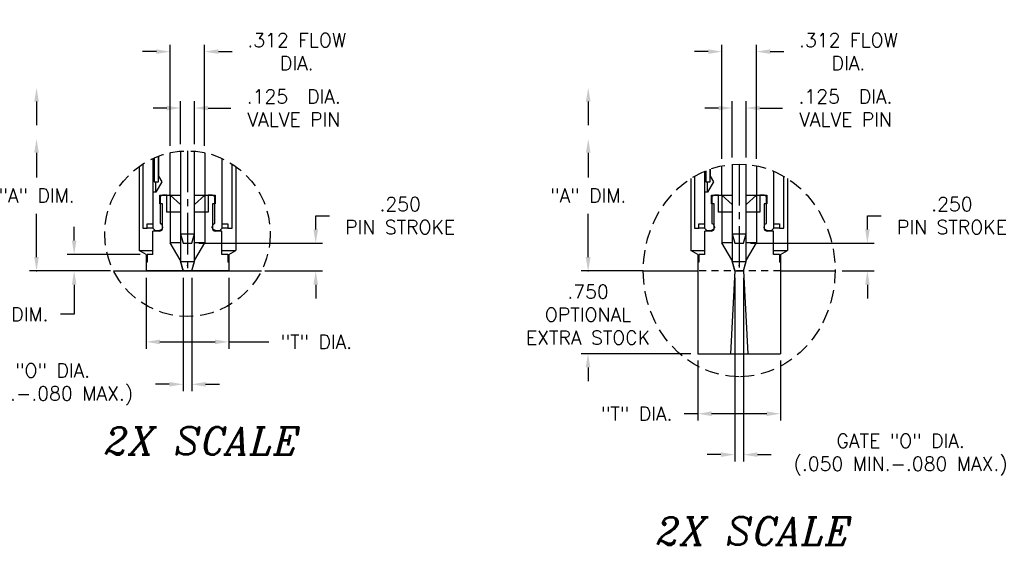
# Model space of a CAD drawing. Extents: x -79 to 56, y -28 to 58.
# Tile 2 of 23: x -65 to -47, y -18 to -9. Entities that reach past the tile are written whole.
import ezdxf
from ezdxf.enums import TextEntityAlignment as Align

# ---------------------------------------------------------------- set-up
doc = ezdxf.new("R2010")
doc.units = 0
doc.header["$MEASUREMENT"] = 0
for name, pattern in [('CENTER2', [1.125, 0.75, -0.125, 0.125, -0.125]), ('HIDDEN', [0.375, 0.25, -0.125]), ('HIDDEN2', [0.1875, 0.125, -0.0625])]:
    doc.linetypes.add(name, pattern=pattern)
doc.layers.get('DEFPOINTS').update_dxf_attribs({"linetype": 'CONTINUOUS'})
for name, color, linetype in [('DIM_HIDDEN', 4, 'HIDDEN'), ('DIMENSIONS', 4, 'CONTINUOUS'), ('DSCV_BORE_CENTER', 22, 'CENTER2'), ('DSCV_BORE_LIGHT', 134, 'CONTINUOUS'), ('MBH_HEATER', 1, 'CONTINUOUS'), ('SCV_200_FBT_SHAPE', 3, 'CONTINUOUS'), ('SCV_200_NBL_SHAPE', 3, 'CONTINUOUS'), ('SCV_200_VP_SOLID', 1, 'CONTINUOUS')]:
    doc.layers.add(name, color=color, linetype=linetype)
doc.layers.add('Visible (ANSI)', color=7, linetype='CONTINUOUS', lineweight=50)
doc.styles.add('ITALIC', font='italic.shx')
doc.styles.add('ROMANS', font='romans.shx')
doc.dimstyles.new('CATALOG_2XSCALE', dxfattribs={"dimscale": 2, "dimtxt": 0.125, "dimasz": 0.125, "dimexe": 0.0625, "dimexo": 0.0625, "dimgap": 0.09, "dimtad": 0, "dimtih": 1, "dimtoh": 1, "dimdec": 3, "dimlfac": 0.5, "dimzin": 4, "dimdsep": 46, "dimtxsty": 'ROMANS', "dimcen": 0, "dimclrd": 256, "dimclre": 256, "dimclrt": 256, "dimadec": 0, "dimazin": 0, "dimtfac": 0.7, "dimtdec": 3, "dimtofl": 0, "dimtmove": 0, "dimatfit": 3, "dimfxl": 1, "dimtolj": 1, "dimtzin": 4, "dimlwd": -1, "dimlwe": -1, "dimarcsym": 0})

# ---------------------------------------------------------------- blocks, each defined once
blk = doc.blocks.new('*D106')
at = {"layer": 'DEFPOINTS', "color": 0}
for p in [(-62.518, -12.8), (-63.842, -13.099), (-63.127, -13.099)]:
    blk.add_point(p, dxfattribs=at)
at = {"layer": 'DIMENSIONS'}
for p, q in [((-63.842, -12.55), (-63.842, -12.3)), ((-62.643, -12.8), (-63.967, -12.8)), ((-63.252, -13.099), (-63.967, -13.099)), ((-63.842, -13.349), (-63.842, -13.885)), ((-63.842, -13.885), (-64.092, -13.885))]:
    blk.add_line(p, q, dxfattribs=at)
for points in [[(-63.883, -12.55), (-63.8, -12.55), (-63.842, -12.8)], [(-63.883, -13.349), (-63.8, -13.349), (-63.842, -13.099)]]:
    blk.add_solid(points, dxfattribs=at)
at = {"layer": 'DIMENSIONS', "insert": (-64.992, -13.885), "char_height": 0.25, "attachment_point": 5, "style": 'ROMANS'}
blk.add_mtext('\\A1;"L" DIM.', dxfattribs=at)
blk = doc.blocks.new('*D107')
at = {"layer": 'DEFPOINTS', "color": 0}
for p in [(-62.537, -13.099), (-61.038, -13.099), (-62.537, -14.385)]:
    blk.add_point(p, dxfattribs=at)
at = {"layer": 'DIMENSIONS'}
for p, q in [((-62.537, -13.224), (-62.537, -14.51)), ((-61.038, -13.224), (-61.038, -14.51)), ((-62.287, -14.385), (-61.288, -14.385)), ((-61.038, -14.385), (-60.31, -14.385))]:
    blk.add_line(p, q, dxfattribs=at)
for points in [[(-62.287, -14.343), (-62.287, -14.427), (-62.537, -14.385)], [(-61.288, -14.343), (-61.288, -14.427), (-61.038, -14.385)]]:
    blk.add_solid(points, dxfattribs=at)
at = {"layer": 'DIMENSIONS', "insert": (-59.451, -14.385), "char_height": 0.25, "attachment_point": 5, "style": 'ROMANS'}
blk.add_mtext('\\A1;"T" DIA.', dxfattribs=at)
blk = doc.blocks.new('*D108')
at = {"layer": 'DEFPOINTS', "color": 0}
for p in [(-54.527, -13.099), (-53.526, -13.099), (-52.537, -14.599)]:
    blk.add_point(p, dxfattribs=at)
at = {"layer": 'DIMENSIONS'}
for p, q in [((-54.527, -12.849), (-54.527, -12.599)), ((-53.651, -13.099), (-54.652, -13.099)), ((-52.662, -14.599), (-54.652, -14.599)), ((-54.527, -14.849), (-54.527, -15.099))]:
    blk.add_line(p, q, dxfattribs=at)
for points in [[(-54.569, -12.849), (-54.486, -12.849), (-54.527, -13.099)], [(-54.569, -14.849), (-54.486, -14.849), (-54.527, -14.599)]]:
    blk.add_solid(points, dxfattribs=at)
at = {"layer": 'DIMENSIONS', "insert": (-54.527, -13.892), "char_height": 0.25, "attachment_point": 5, "style": 'ROMANS'}
blk.add_mtext('\\A1;.750 \\POPTIONAL\\PEXTRA STOCK', dxfattribs=at)
blk = doc.blocks.new('*D109')
at = {"layer": 'DEFPOINTS', "color": 0}
for p in [(-61.663, -10.149), (-61.912, -10.93), (-61.663, -10.93)]:
    blk.add_point(p, dxfattribs=at)
at = {"layer": 'DIMENSIONS'}
for p, q in [((-62.162, -10.149), (-62.412, -10.149)), ((-61.912, -10.805), (-61.912, -10.024)), ((-61.663, -10.805), (-61.663, -10.024)), ((-61.413, -10.149), (-60.999, -10.149))]:
    blk.add_line(p, q, dxfattribs=at)
for points in [[(-62.162, -10.108), (-62.162, -10.191), (-61.912, -10.149)], [(-61.413, -10.108), (-61.413, -10.191), (-61.663, -10.149)]]:
    blk.add_solid(points, dxfattribs=at)
at = {"layer": 'DIMENSIONS', "insert": (-59.861, -10.149), "char_height": 0.25, "attachment_point": 5, "style": 'ROMANS'}
blk.add_mtext('\\A1;.125  DIA.\\PVALVE PIN', dxfattribs=at)
blk = doc.blocks.new('*D110')
at = {"layer": 'DEFPOINTS', "color": 0}
for p in [(-61.868, -13.099), (-61.708, -13.099), (-61.708, -15.154)]:
    blk.add_point(p, dxfattribs=at)
at = {"layer": 'DIMENSIONS'}
for p, q in [((-61.868, -13.224), (-61.868, -15.279)), ((-61.708, -13.224), (-61.708, -15.279)), ((-62.118, -15.154), (-62.368, -15.154)), ((-61.458, -15.154), (-61.208, -15.154))]:
    blk.add_line(p, q, dxfattribs=at)
for points in [[(-62.118, -15.112), (-62.118, -15.195), (-61.868, -15.154)], [(-61.458, -15.112), (-61.458, -15.195), (-61.708, -15.154)]]:
    blk.add_solid(points, dxfattribs=at)
at = {"layer": 'DIMENSIONS', "insert": (-64.714, -15.154), "char_height": 0.25, "attachment_point": 5, "style": 'ROMANS'}
blk.add_mtext('\\A1;GATE "O" DIA.\\P(.050 MIN.-.080 MAX.)', dxfattribs=at)
blk = doc.blocks.new('*D113')
at = {"layer": 'DEFPOINTS', "color": 0}
for p in [(-61.476, -9.127), (-62.1, -10.957), (-61.476, -10.957)]:
    blk.add_point(p, dxfattribs=at)
at = {"layer": 'DIMENSIONS'}
for p, q in [((-62.1, -10.832), (-62.1, -9.002)), ((-61.476, -10.832), (-61.476, -9.002)), ((-62.35, -9.127), (-62.6, -9.127)), ((-61.226, -9.127), (-60.976, -9.127))]:
    blk.add_line(p, q, dxfattribs=at)
for points in [[(-62.35, -9.085), (-62.35, -9.168), (-62.1, -9.127)], [(-61.226, -9.085), (-61.226, -9.168), (-61.476, -9.127)]]:
    blk.add_solid(points, dxfattribs=at)
at = {"layer": 'DIMENSIONS', "insert": (-59.807, -9.127), "char_height": 0.25, "attachment_point": 5, "style": 'ROMANS'}
blk.add_mtext('\\A1;.312 FLOW\\PDIA.', dxfattribs=at)
blk = doc.blocks.new('*D161')
at = {"layer": 'DEFPOINTS', "color": 0}
for p in [(-61.708, -12.599), (-59.463, -12.599), (-60.509, -13.099)]:
    blk.add_point(p, dxfattribs=at)
at = {"layer": 'DIMENSIONS'}
for p, q in [((-59.463, -12.349), (-59.463, -12.099)), ((-59.463, -12.099), (-59.213, -12.099)), ((-61.583, -12.599), (-59.338, -12.599)), ((-60.384, -13.099), (-59.338, -13.099)), ((-59.463, -13.349), (-59.463, -13.599))]:
    blk.add_line(p, q, dxfattribs=at)
for points in [[(-59.504, -12.349), (-59.421, -12.349), (-59.463, -12.599)], [(-59.504, -13.349), (-59.421, -13.349), (-59.463, -13.099)]]:
    blk.add_solid(points, dxfattribs=at)
at = {"layer": 'DIMENSIONS', "insert": (-57.932, -12.099), "char_height": 0.25, "attachment_point": 5, "style": 'ROMANS'}
blk.add_mtext('\\A1;.250 \\PPIN STROKE', dxfattribs=at)
blk = doc.blocks.new('*D162')
at = {"layer": 'DEFPOINTS', "color": 0}
for p in [(-52.537, -14.599), (-51.038, -14.599), (-52.537, -15.687)]:
    blk.add_point(p, dxfattribs=at)
at = {"layer": 'DIMENSIONS'}
for p, q in [((-52.537, -14.724), (-52.537, -15.812)), ((-51.038, -14.724), (-51.038, -15.812)), ((-52.537, -15.687), (-52.787, -15.687)), ((-51.288, -15.687), (-52.287, -15.687))]:
    blk.add_line(p, q, dxfattribs=at)
for points in [[(-52.287, -15.645), (-52.287, -15.729), (-52.537, -15.687)], [(-51.288, -15.645), (-51.288, -15.729), (-51.038, -15.687)]]:
    blk.add_solid(points, dxfattribs=at)
at = {"layer": 'DIMENSIONS', "insert": (-53.645, -15.687), "char_height": 0.25, "attachment_point": 5, "style": 'ROMANS'}
blk.add_mtext('\\A1;"T" DIA.', dxfattribs=at)
blk = doc.blocks.new('*D163')
at = {"layer": 'DEFPOINTS', "color": 0}
for p in [(-51.663, -10.149), (-51.912, -11.168), (-51.663, -11.168)]:
    blk.add_point(p, dxfattribs=at)
at = {"layer": 'DIMENSIONS'}
for p, q in [((-52.162, -10.149), (-52.412, -10.149)), ((-51.912, -11.043), (-51.912, -10.024)), ((-51.663, -11.043), (-51.663, -10.024)), ((-51.413, -10.149), (-50.999, -10.149))]:
    blk.add_line(p, q, dxfattribs=at)
for points in [[(-52.162, -10.108), (-52.162, -10.191), (-51.912, -10.149)], [(-51.413, -10.108), (-51.413, -10.191), (-51.663, -10.149)]]:
    blk.add_solid(points, dxfattribs=at)
at = {"layer": 'DIMENSIONS', "insert": (-49.86, -10.149), "char_height": 0.25, "attachment_point": 5, "style": 'ROMANS'}
blk.add_mtext('\\A1;.125  DIA.\\PVALVE PIN', dxfattribs=at)
blk = doc.blocks.new('*D164')
at = {"layer": 'DEFPOINTS', "color": 0}
for p in [(-51.867, -13.099), (-51.707, -13.099), (-51.707, -16.428)]:
    blk.add_point(p, dxfattribs=at)
at = {"layer": 'DIMENSIONS'}
for p, q in [((-51.867, -13.224), (-51.867, -16.553)), ((-51.707, -13.224), (-51.707, -16.553)), ((-52.117, -16.428), (-52.367, -16.428)), ((-51.457, -16.428), (-51.207, -16.428))]:
    blk.add_line(p, q, dxfattribs=at)
for points in [[(-52.117, -16.387), (-52.117, -16.47), (-51.867, -16.428)], [(-51.457, -16.387), (-51.457, -16.47), (-51.707, -16.428)]]:
    blk.add_solid(points, dxfattribs=at)
at = {"layer": 'DIMENSIONS', "insert": (-48.861, -16.428), "char_height": 0.25, "attachment_point": 5, "style": 'ROMANS'}
blk.add_mtext('\\A1;GATE "O" DIA.\\P(.050 MIN.-.080 MAX.)', dxfattribs=at)
blk = doc.blocks.new('*D165')
at = {"layer": 'DEFPOINTS', "color": 0}
for p in [(-51.475, -9.127), (-52.099, -11.194), (-51.475, -11.194)]:
    blk.add_point(p, dxfattribs=at)
at = {"layer": 'DIMENSIONS'}
for p, q in [((-52.099, -11.069), (-52.099, -9.002)), ((-51.475, -11.069), (-51.475, -9.002)), ((-52.349, -9.127), (-52.599, -9.127)), ((-51.225, -9.127), (-50.975, -9.127))]:
    blk.add_line(p, q, dxfattribs=at)
for points in [[(-52.349, -9.085), (-52.349, -9.168), (-52.099, -9.127)], [(-51.225, -9.085), (-51.225, -9.168), (-51.475, -9.127)]]:
    blk.add_solid(points, dxfattribs=at)
at = {"layer": 'DIMENSIONS', "insert": (-49.807, -9.127), "char_height": 0.25, "attachment_point": 5, "style": 'ROMANS'}
blk.add_mtext('\\A1;.312 FLOW\\PDIA.', dxfattribs=at)
blk = doc.blocks.new('*D166')
at = {"layer": 'DEFPOINTS', "color": 0}
for p in [(-51.707, -12.599), (-49.463, -12.599), (-50.048, -13.099)]:
    blk.add_point(p, dxfattribs=at)
at = {"layer": 'DIMENSIONS'}
for p, q in [((-49.463, -12.349), (-49.463, -12.099)), ((-49.463, -12.099), (-49.213, -12.099)), ((-51.582, -12.599), (-49.338, -12.599)), ((-49.923, -13.099), (-49.338, -13.099)), ((-49.463, -13.349), (-49.463, -13.599))]:
    blk.add_line(p, q, dxfattribs=at)
for points in [[(-49.504, -12.349), (-49.421, -12.349), (-49.463, -12.599)], [(-49.504, -13.349), (-49.421, -13.349), (-49.463, -13.099)]]:
    blk.add_solid(points, dxfattribs=at)
at = {"layer": 'DIMENSIONS', "insert": (-47.931, -12.099), "char_height": 0.25, "attachment_point": 5, "style": 'ROMANS'}
blk.add_mtext('\\A1;.250 \\PPIN STROKE', dxfattribs=at)

msp = doc.modelspace()

# ---------------------------------------------------------------- linework, layer by layer
at = {"layer": 'DIM_HIDDEN'}
msp.add_circle((-61.7875, -12.4247), 1.5, dxfattribs=at)
msp.add_ellipse((-51.7873, -13.0901), major_axis=(0, -1.9271), ratio=0.9024068, dxfattribs=at)
at = {"layer": 'DIMENSIONS'}
for p, q in [((-64.5237, -10.0313), (-64.5237, -10.4573)), ((-54.5234, -10.0313), (-54.5234, -10.4573)), ((-64.5237, -10.9573), (-64.5237, -11.4055)), ((-54.5234, -10.9573), (-54.5234, -11.4055)), ((-64.5237, -12.8492), (-64.5237, -12.0631)), ((-54.5234, -12.8492), (-54.5234, -12.0631)), ((-63.1858, -13.0992), (-64.6487, -13.0992)), ((-53.5263, -13.0992), (-54.6484, -13.0992))]:
    msp.add_line(p, q, dxfattribs=at)
for p in [(-64.5237, -13.0992), (-54.5234, -13.0992)]:
    msp.add_point(p, dxfattribs=at)
for points in [[(-64.5653, -10.0313), (-64.482, -10.0313), (-64.5237, -9.7813)], [(-54.5651, -10.0313), (-54.4817, -10.0313), (-54.5234, -9.7813)], [(-64.5653, -10.9573), (-64.482, -10.9573), (-64.5237, -10.7073)], [(-54.5651, -10.9573), (-54.4817, -10.9573), (-54.5234, -10.7073)], [(-64.5653, -12.8492), (-64.482, -12.8492), (-64.5237, -13.0992)], [(-54.5651, -12.8492), (-54.4817, -12.8492), (-54.5234, -13.0992)]]:
    msp.add_solid(points, dxfattribs=at)
at = {"layer": 'DSCV_BORE_CENTER'}
for p, q in [((-61.7875, -10.9247), (-61.7875, -13.0992)), ((-51.7873, -11.163), (-51.7873, -13.0992))]:
    msp.add_line(p, q, dxfattribs=at)
at = {"layer": 'DSCV_BORE_LIGHT'}
for p, q in [((-62.6625, -11.2063), (-62.6625, -12.7273)), ((-60.9125, -11.2063), (-60.9125, -12.7273)), ((-52.6623, -11.4247), (-52.6623, -12.7273)), ((-50.9123, -11.4247), (-50.9123, -12.7273)), ((-62.6625, -12.7273), (-62.4125, -12.7273)), ((-62.538, -12.7992), (-62.6625, -12.7273)), ((-62.538, -12.7992), (-62.538, -13.0992)), ((-61.1625, -12.7273), (-60.9125, -12.7273)), ((-61.037, -12.7992), (-60.9125, -12.7273)), ((-61.037, -12.7992), (-61.037, -13.0992)), ((-52.6623, -12.7273), (-52.4123, -12.7273)), ((-52.5378, -12.7992), (-52.6623, -12.7273)), ((-52.5378, -12.7992), (-52.5378, -13.0992)), ((-51.1623, -12.7273), (-50.9123, -12.7273)), ((-51.0368, -12.7992), (-50.9123, -12.7273)), ((-51.0368, -12.7992), (-51.0368, -13.0992)), ((-63.1273, -13.0992), (-60.4478, -13.0992)), ((-53.5263, -13.0992), (-52.5368, -13.0992)), ((-51.0378, -13.0992), (-50.0483, -13.0992))]:
    msp.add_line(p, q, dxfattribs=at)
at = {"layer": 'MBH_HEATER'}
for p, q in [((-62.3935, -11.0525), (-62.3935, -11.4862)), ((-62.3135, -11.4862), (-62.3135, -11.0199)), ((-62.5995, -11.1635), (-62.5995, -12.3262)), ((-60.9755, -12.3262), (-60.9755, -11.1635)), ((-52.5993, -11.386), (-52.5993, -12.3262)), ((-52.3933, -11.2838), (-52.3933, -11.4862)), ((-52.3133, -11.4862), (-52.3133, -11.2533)), ((-50.9753, -12.3262), (-50.9753, -11.386)), ((-62.3935, -11.4862), (-62.3135, -11.4862)), ((-52.3933, -11.4862), (-52.3133, -11.4862)), ((-62.5175, -12.3262), (-62.5175, -12.2482)), ((-62.5175, -12.2482), (-62.4135, -12.2482)), ((-61.1615, -12.2482), (-61.0575, -12.2482)), ((-61.0575, -12.2482), (-61.0575, -12.3262)), ((-52.5173, -12.3262), (-52.5173, -12.2482)), ((-52.5173, -12.2482), (-52.4133, -12.2482)), ((-51.1613, -12.2482), (-51.0573, -12.2482)), ((-51.0573, -12.2482), (-51.0573, -12.3262)), ((-62.5995, -12.3262), (-62.5175, -12.3262)), ((-62.4135, -12.3262), (-62.5175, -12.3262)), ((-61.0575, -12.3262), (-61.1615, -12.3262)), ((-61.0575, -12.3262), (-60.9755, -12.3262)), ((-52.5993, -12.3262), (-52.5173, -12.3262)), ((-52.4133, -12.3262), (-52.5173, -12.3262)), ((-51.0573, -12.3262), (-51.1613, -12.3262)), ((-51.0573, -12.3262), (-50.9753, -12.3262))]:
    msp.add_line(p, q, dxfattribs=at)
at = {"layer": 'SCV_200_FBT_SHAPE'}
for p, q in [((-62.2875, -11.8842), (-62.2875, -11.7242)), ((-62.2875, -11.7242), (-61.9121, -11.7242)), ((-62.2375, -11.7242), (-62.2855, -11.7519)), ((-62.2855, -11.7519), (-62.2855, -12.2378)), ((-62.1625, -11.7242), (-62.2375, -11.7242)), ((-62.1625, -12.0362), (-62.1625, -11.7242)), ((-62.0995, -11.7242), (-62.0995, -12.0362)), ((-62.0995, -11.7242), (-61.9121, -11.8976)), ((-61.6629, -11.7242), (-61.2875, -11.7242)), ((-61.4755, -11.7242), (-61.6629, -11.8976)), ((-61.4755, -11.7242), (-61.4755, -12.0362)), ((-61.3375, -11.7242), (-61.4125, -11.7242)), ((-61.4125, -11.7242), (-61.4125, -12.0362)), ((-61.2895, -11.7519), (-61.3375, -11.7242)), ((-61.2895, -12.2378), (-61.2895, -11.7519)), ((-61.2875, -11.7242), (-61.2875, -11.8842)), ((-52.2873, -11.8842), (-52.2873, -11.7242)), ((-52.2873, -11.7242), (-51.9119, -11.7242)), ((-52.2373, -11.7242), (-52.2853, -11.7519)), ((-52.2853, -11.7519), (-52.2853, -12.2378)), ((-52.1623, -11.7242), (-52.2373, -11.7242)), ((-52.1623, -12.0362), (-52.1623, -11.7242)), ((-52.0993, -11.7242), (-52.0993, -12.0362)), ((-52.0993, -11.7242), (-51.9119, -11.8976)), ((-51.6627, -11.7242), (-51.2873, -11.7242)), ((-51.4753, -11.7242), (-51.6627, -11.8976)), ((-51.4753, -11.7242), (-51.4753, -12.0362)), ((-51.3373, -11.7242), (-51.4123, -11.7242)), ((-51.4123, -11.7242), (-51.4123, -12.0362)), ((-51.2893, -11.7519), (-51.3373, -11.7242)), ((-51.2893, -12.2378), (-51.2893, -11.7519)), ((-51.2873, -11.7242), (-51.2873, -11.8842)), ((-62.2425, -11.8842), (-62.2875, -11.8842)), ((-62.2425, -12.3373), (-62.2425, -11.8842)), ((-61.2875, -11.8842), (-61.3325, -11.8842)), ((-61.3325, -11.8842), (-61.3325, -12.3373)), ((-52.2423, -11.8842), (-52.2873, -11.8842)), ((-52.2423, -12.3373), (-52.2423, -11.8842)), ((-51.2873, -11.8842), (-51.3323, -11.8842)), ((-51.3323, -11.8842), (-51.3323, -12.3373)), ((-61.9121, -12.0362), (-62.1625, -12.0362)), ((-62.0995, -12.0362), (-62.0995, -12.5915)), ((-61.4125, -12.0362), (-61.6629, -12.0362)), ((-61.4755, -12.0362), (-61.4755, -12.5915)), ((-51.9119, -12.0362), (-52.1623, -12.0362)), ((-52.0993, -12.0362), (-52.0993, -12.5915)), ((-51.4123, -12.0362), (-51.6627, -12.0362)), ((-51.4753, -12.0362), (-51.4753, -12.5915)), ((-62.2855, -12.2378), (-62.2675, -12.2482)), ((-62.2375, -12.3002), (-62.2375, -12.3202)), ((-61.3375, -12.3202), (-61.3375, -12.3002)), ((-61.3075, -12.2482), (-61.2895, -12.2378)), ((-52.2853, -12.2378), (-52.2673, -12.2482)), ((-52.2373, -12.3002), (-52.2373, -12.3202)), ((-51.3373, -12.3202), (-51.3373, -12.3002)), ((-51.3073, -12.2482), (-51.2893, -12.2378)), ((-62.2975, -12.3802), (-62.4125, -12.3802)), ((-62.4125, -12.8002), (-62.4125, -12.3802)), ((-62.3735, -12.3662), (-62.2925, -12.3662)), ((-62.2925, -12.3662), (-62.2425, -12.3373)), ((-62.259, -12.3662), (-62.2925, -12.3662)), ((-62.2425, -12.3373), (-62.24, -12.3373)), ((-61.1625, -12.3802), (-61.2775, -12.3802)), ((-61.1625, -12.8002), (-61.1625, -12.3802)), ((-52.2973, -12.3802), (-52.4123, -12.3802)), ((-52.4123, -12.8002), (-52.4123, -12.3802)), ((-52.3733, -12.3662), (-52.2923, -12.3662)), ((-52.2923, -12.3662), (-52.2423, -12.3373)), ((-52.2587, -12.3662), (-52.2923, -12.3662)), ((-52.2423, -12.3373), (-52.2398, -12.3373)), ((-51.1623, -12.3802), (-51.2773, -12.3802)), ((-51.1623, -12.8002), (-51.1623, -12.3802)), ((-61.9121, -12.5915), (-62.0995, -12.5915)), ((-61.9219, -12.8992), (-62.0995, -12.5915)), ((-61.4755, -12.5915), (-61.6629, -12.5915)), ((-61.6532, -12.8992), (-61.4755, -12.5915)), ((-51.9119, -12.5915), (-52.0993, -12.5915)), ((-51.9216, -12.8992), (-52.0993, -12.5915)), ((-51.4753, -12.5915), (-51.6627, -12.5915)), ((-51.6529, -12.8992), (-51.4753, -12.5915)), ((-62.5175, -12.8002), (-62.5175, -12.9392)), ((-62.4125, -12.8002), (-62.5175, -12.8002)), ((-61.0575, -12.8002), (-61.1625, -12.8002)), ((-61.0575, -12.8002), (-61.0575, -12.9392)), ((-52.5173, -12.8002), (-52.5173, -12.9392)), ((-52.4123, -12.8002), (-52.5173, -12.8002)), ((-51.0573, -12.8002), (-51.1623, -12.8002)), ((-51.0573, -12.8002), (-51.0573, -12.9392)), ((-62.537, -12.9392), (-62.537, -13.0992)), ((-62.5175, -12.9392), (-62.537, -12.9392)), ((-61.9121, -12.8992), (-61.9219, -12.8992)), ((-61.8683, -13.0992), (-61.9219, -12.8992)), ((-61.7068, -13.0992), (-61.6532, -12.8992)), ((-61.6532, -12.8992), (-61.6629, -12.8992)), ((-61.038, -12.9392), (-61.0575, -12.9392)), ((-61.038, -12.9392), (-61.038, -13.0992)), ((-52.5368, -12.9392), (-52.5368, -14.5992)), ((-52.5173, -12.9392), (-52.5368, -12.9392)), ((-51.9119, -12.8992), (-51.9216, -12.8992)), ((-51.868, -13.0992), (-51.9216, -12.8992)), ((-51.7065, -13.0992), (-51.6529, -12.8992)), ((-51.6529, -12.8992), (-51.6627, -12.8992)), ((-51.0378, -12.9392), (-51.0573, -12.9392)), ((-51.0378, -12.9392), (-51.0378, -14.5992)), ((-61.038, -13.0992), (-62.537, -13.0992)), ((-61.8675, -13.0992), (-61.7075, -13.0992)), ((-51.868, -13.0992), (-51.9466, -14.5992)), ((-51.8673, -13.0992), (-51.7073, -13.0992)), ((-51.7065, -13.0992), (-51.6279, -14.5992)), ((-52.5368, -14.5992), (-51.0378, -14.5992))]:
    msp.add_line(p, q, dxfattribs=at)
at = {"layer": 'SCV_200_FBT_SHAPE', "linetype": 'HIDDEN2'}
msp.add_line((-51.0378, -13.0992), (-52.5368, -13.0992), dxfattribs=at)
at = {"layer": 'SCV_200_FBT_SHAPE'}
for centre in [(-61.7875, -13.0992), (-51.7873, -13.0992)]:
    msp.add_circle(centre, 0.0004, dxfattribs=at)
for centre, start, end in [((-62.2975, -12.3002), 0, 60), ((-61.2775, -12.3002), 120, 180), ((-52.2973, -12.3002), 0, 60), ((-51.2773, -12.3002), 120, 180), ((-62.2975, -12.3202), 270, 0), ((-61.2775, -12.3202), 180, 270), ((-52.2973, -12.3202), 270, 0), ((-51.2773, -12.3202), 180, 270)]:
    msp.add_arc(centre, 0.06, start, end, dxfattribs=at)
at = {"layer": 'SCV_200_NBL_SHAPE'}
for p, q in [((-62.4135, -11.0615), (-62.4135, -12.3262)), ((-62.3135, -11.0199), (-62.3135, -11.3824)), ((-62.0995, -11.7242), (-62.0995, -10.9575)), ((-61.4755, -10.9575), (-61.4755, -11.7242)), ((-61.1615, -12.3262), (-61.1615, -11.0615)), ((-52.0993, -11.7242), (-52.0993, -11.1943)), ((-51.4753, -11.1943), (-51.4753, -11.7242)), ((-62.3135, -11.3824), (-62.2512, -11.4862)), ((-52.4133, -11.2922), (-52.4133, -12.3262)), ((-52.3133, -11.2533), (-52.3133, -11.3824)), ((-52.3133, -11.3824), (-52.2509, -11.4862)), ((-51.1613, -12.3262), (-51.1613, -11.2922)), ((-62.2512, -11.4862), (-62.3635, -11.6732)), ((-62.3635, -11.6732), (-62.3635, -11.4862)), ((-52.2509, -11.4862), (-52.3633, -11.6732)), ((-52.3633, -11.6732), (-52.3633, -11.4862)), ((-62.3635, -11.6732), (-62.4135, -11.6732)), ((-52.3633, -11.6732), (-52.4133, -11.6732)), ((-62.4135, -12.3262), (-62.3735, -12.3662)), ((-61.3325, -12.3373), (-61.2825, -12.3662)), ((-61.2825, -12.3662), (-61.3161, -12.3662)), ((-61.2825, -12.3662), (-61.2015, -12.3662)), ((-61.2015, -12.3662), (-61.1615, -12.3262)), ((-52.4133, -12.3262), (-52.3733, -12.3662)), ((-51.3323, -12.3373), (-51.2823, -12.3662)), ((-51.2823, -12.3662), (-51.3158, -12.3662)), ((-51.2823, -12.3662), (-51.2013, -12.3662)), ((-51.2013, -12.3662), (-51.1613, -12.3262))]:
    msp.add_line(p, q, dxfattribs=at)
at = {"layer": 'SCV_200_VP_SOLID'}
for p, q in [((-61.9121, -10.9298), (-61.9121, -12.9267)), ((-61.6629, -12.9267), (-61.6629, -10.9298)), ((-51.9119, -11.168), (-51.9119, -12.9267)), ((-51.6627, -12.9267), (-51.6627, -11.168)), ((-61.9121, -12.4267), (-61.8675, -12.5992)), ((-61.9121, -12.4267), (-61.6629, -12.4267)), ((-61.7075, -12.5992), (-61.6629, -12.4267)), ((-51.9119, -12.4267), (-51.8673, -12.5992)), ((-51.9119, -12.4267), (-51.6627, -12.4267)), ((-51.7073, -12.5992), (-51.6627, -12.4267)), ((-61.8675, -12.5992), (-61.7075, -12.5992)), ((-51.8673, -12.5992), (-51.7073, -12.5992)), ((-61.9121, -12.9267), (-61.6629, -12.9267)), ((-61.9121, -12.9267), (-61.8675, -13.0992)), ((-61.9121, -12.9267), (-61.6629, -12.9267)), ((-61.7075, -13.0992), (-61.6629, -12.9267)), ((-51.9119, -12.9267), (-51.6627, -12.9267)), ((-51.9119, -12.9267), (-51.8673, -13.0992)), ((-51.9119, -12.9267), (-51.6627, -12.9267)), ((-51.7073, -13.0992), (-51.6627, -12.9267))]:
    msp.add_line(p, q, dxfattribs=at)
at = {"layer": 'Visible (ANSI)'}
for p, q in [((-61.335, -12.3373), (-61.3325, -12.3373)), ((-51.3348, -12.3373), (-51.3323, -12.3373))]:
    msp.add_line(p, q, dxfattribs=at)
for centre, radius, start, end in [((-61.7875, -12.9945), 0.0004, 179.97372, 0.02628), ((-61.7875, -12.5585), 0.436, 269.94744, 270.05256), ((-51.7873, -12.9945), 0.0004, 179.97372, 0.02628), ((-51.7873, -12.5585), 0.436, 269.94744, 270.05256)]:
    msp.add_arc(centre, radius, start, end, dxfattribs=at)

# ---------------------------------------------------------------- texts
at = {"layer": 'DIMENSIONS', "style": 'ITALIC'}
for p in [(-61.5138, -16.178), (-51.5136, -17.8116)]:
    msp.add_text('2X SCALE', height=0.5, dxfattribs=at).set_placement(p, align=Align.MIDDLE_CENTER)
at = {"layer": 'DIMENSIONS', "char_height": 0.25, "attachment_point": 5, "style": 'ROMANS'}
for insert in [(-64.5237, -11.7343), (-54.5234, -11.7343)]:
    msp.add_mtext('\\A1;"A" DIM.', dxfattribs=dict(at, insert=insert))

# ---------------------------------------------------------------- dimensions: what is measured, and where the dimension line sits
at = {"layer": 'DIMENSIONS'}
for base, p1, p2, text, picture, middle in [((-61.4755, -9.1265), (-62.0995, -10.9575), (-61.4755, -10.9575), '<>FLOW\\PDIA.', '*D113', (-59.8074, -9.1265)), ((-51.4753, -9.1265), (-52.0993, -11.1943), (-51.4753, -11.1943), '<>FLOW\\PDIA.', '*D165', (-49.8072, -9.1265)), ((-61.6629, -10.1493), (-61.9121, -10.9298), (-61.6629, -10.9298), '<> DIA.\\PVALVE PIN', '*D109', (-59.8605, -10.1493)), ((-51.6627, -10.1493), (-51.9119, -11.168), (-51.6627, -11.168), '<> DIA.\\PVALVE PIN', '*D163', (-49.8603, -10.1493)), ((-61.7075, -15.1538), (-61.8675, -13.0992), (-61.7075, -13.0992), 'GATE "O" DIA.\\P(.050 MIN.-.080 MAX.)', '*D110', (-64.7142, -15.1538)), ((-62.537, -14.3851), (-61.038, -13.0992), (-62.537, -13.0992), '"T" DIA.', '*D107', (-59.4513, -14.3851)), ((-51.7073, -16.4285), (-51.8673, -13.0992), (-51.7073, -13.0992), 'GATE "O" DIA.\\P(.050 MIN.-.080 MAX.)', '*D164', (-48.8606, -16.4285)), ((-52.5368, -15.687), (-51.0378, -14.5992), (-52.5368, -14.5992), '"T" DIA.', '*D162', (-53.6453, -15.687))]:
    dim = msp.add_linear_dim(base=base, p1=p1, p2=p2, text=text, dimstyle='CATALOG_2XSCALE', override={"dimpost": ' '}, dxfattribs=at)
    dim.commit()
    dim.dimension.update_dxf_attribs({"geometry": picture, "text_midpoint": middle, "dimtype": 160})
for base, p1, p2, picture, middle in [((-59.4628, -12.5992), (-60.5089, -13.0992), (-61.7075, -12.5992), '*D161', (-57.9316, -12.0992)), ((-49.4625, -12.5992), (-50.0483, -13.0992), (-51.7073, -12.5992), '*D166', (-47.9313, -12.0992))]:
    dim = msp.add_linear_dim(base=base, p1=p1, p2=p2, angle=90, text='<>\\PPIN STROKE', dimstyle='CATALOG_2XSCALE', override={"dimpost": ' '}, dxfattribs=at)
    dim.commit()
    dim.dimension.update_dxf_attribs({"geometry": picture, "text_midpoint": middle})
for base, p1, p2, text, picture, middle in [((-63.8416, -13.0992), (-62.5175, -12.8002), (-63.1273, -13.0992), '"L" DIM.', '*D106', (-64.9919, -13.8852)), ((-54.5273, -13.0992), (-52.5368, -14.5992), (-53.5263, -13.0992), '<>\\POPTIONAL\\PEXTRA STOCK', '*D108', (-54.5273, -13.8916))]:
    dim = msp.add_linear_dim(base=base, p1=p1, p2=p2, angle=90, text=text, dimstyle='CATALOG_2XSCALE', override={"dimpost": ' '}, dxfattribs=at)
    dim.commit()
    dim.dimension.update_dxf_attribs({"geometry": picture, "text_midpoint": middle, "dimtype": 160})

doc.saveas('drawing.dxf')
